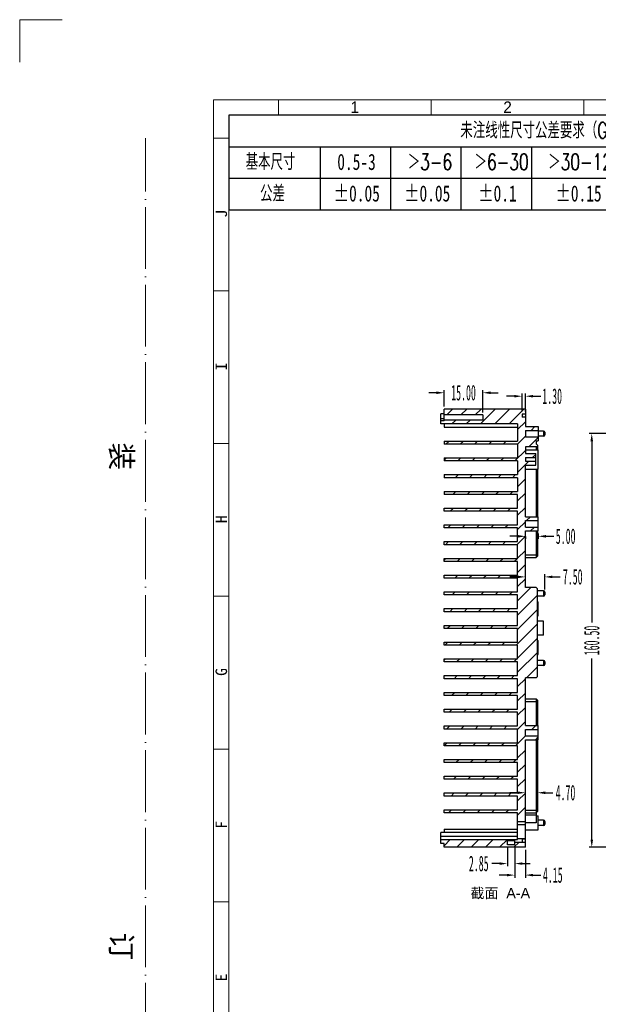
# Model space of a CAD drawing. Header units: millimetres. Extents: x 4152 to 5131, y 2288 to 2980.
# Tile 9 of 14: x 4152 to 4377, y 2598 to 2980. Entities that reach past the tile are written whole.
import ezdxf

# ---------------------------------------------------------------- set-up
doc = ezdxf.new("R2010")
doc.units = ezdxf.units.MM
for name, pattern in [('ACAD_ISO04W100', [30, 24, -3, 0, -3]), ('CENTERLINE', [30, 12, -1.5, 3, -1.5, 12]), ('SLD-实线', [0])]:
    doc.linetypes.add(name, pattern=pattern)
doc.layers.add('框', color=1, linetype='CENTERLINE', lineweight=5)
doc.layers.add('蓝色线', color=5, linetype='SLD-实线')
doc.styles.add('s', font='txt')
doc.styles.add('SLDTEXTSTYLE1', font='TXT', dxfattribs={"width": 0.469})
doc.styles.add('SLDTEXTSTYLE6', font='TXT', dxfattribs={"width": 0.7, "bigfont": 'bigfont'})
doc.styles.add('SLDTEXTSTYLE7', font='TXT', dxfattribs={"width": 0.7})
doc.styles.get("Standard").update_dxf_attribs({"font": 'arial.ttf'})
doc.dimstyles.new('副本 SLDDIMSTYLE1', dxfattribs={"dimtxt": 6, "dimasz": 3, "dimexe": 1, "dimexo": 1, "dimgap": 0.875, "dimtad": 0, "dimrnd": 1e-09, "dimzin": 4, "dimdsep": 46, "dimtxsty": 'SLDTEXTSTYLE1', "dimcen": 0.09, "dimclrd": 4, "dimclre": 4, "dimclrt": 6, "dimadec": 0, "dimazin": 0, "dimtfac": 1, "dimtofl": 0, "dimtmove": 0, "dimatfit": 3, "dimfxl": 1, "dimtolj": 1, "dimtzin": 12, "dimarcsym": 0})

# ---------------------------------------------------------------- blocks, each defined once
blk = doc.blocks.new('*D425')
at = {"color": 4, "lineweight": -2, "transparency": 16777216}
for p, q in [((4344.08, 2659.18), (4344.08, 2647.4)), ((4348.23, 2658.18), (4348.23, 2647.4)), ((4341.08, 2648.4), (4338.08, 2648.4)), ((4351.23, 2648.4), (4354.23, 2648.4))]:
    blk.add_line(p, q, dxfattribs=at)
at = {"color": 4, "transparency": 16777216}
for points in [[(4341.08, 2648.9), (4341.08, 2647.9), (4344.08, 2648.4)], [(4351.23, 2648.9), (4351.23, 2647.9), (4348.23, 2648.4)]]:
    blk.add_solid(points, dxfattribs=at)
at = {"layer": 'Defpoints', "color": 0, "transparency": 16777216}
for p in [(4344.08, 2660.18), (4348.23, 2659.18), (4348.23, 2648.4)]:
    blk.add_point(p, dxfattribs=at)
at = {"color": 6, "transparency": 16777216, "insert": (4358.85, 2648.4), "char_height": 6, "attachment_point": 5, "style": 'SLDTEXTSTYLE1'}
blk.add_mtext('\\A1;4.15', dxfattribs=at)
blk = doc.blocks.new('*D426')
at = {"color": 4, "lineweight": -2, "transparency": 16777216}
for p, q in [((4341.23, 2659.18), (4341.23, 2651.87)), ((4344.08, 2659.18), (4344.08, 2651.87)), ((4338.23, 2652.87), (4335.23, 2652.87)), ((4347.08, 2652.87), (4350.08, 2652.87))]:
    blk.add_line(p, q, dxfattribs=at)
at = {"color": 4, "transparency": 16777216}
for points in [[(4338.23, 2653.37), (4338.23, 2652.37), (4341.23, 2652.87)], [(4347.08, 2653.37), (4347.08, 2652.37), (4344.08, 2652.87)]]:
    blk.add_solid(points, dxfattribs=at)
at = {"layer": 'Defpoints', "color": 0, "transparency": 16777216}
for p in [(4341.23, 2660.18), (4344.08, 2660.18), (4341.23, 2652.87)]:
    blk.add_point(p, dxfattribs=at)
at = {"color": 6, "transparency": 16777216, "insert": (4330.13, 2652.87), "char_height": 6, "attachment_point": 5, "style": 'SLDTEXTSTYLE1'}
blk.add_mtext('\\A1;2.85', dxfattribs=at)
blk = doc.blocks.new('*D427')
at = {"color": 4, "lineweight": -2, "transparency": 16777216}
for p, q in [((4313.73, 2835.53), (4310.73, 2835.53)), ((4316.73, 2830.18), (4316.73, 2836.53)), ((4331.73, 2827.93), (4331.73, 2836.53)), ((4334.73, 2835.53), (4337.73, 2835.53))]:
    blk.add_line(p, q, dxfattribs=at)
at = {"color": 4, "transparency": 16777216}
for points in [[(4313.73, 2836.03), (4313.73, 2835.03), (4316.73, 2835.53)], [(4334.73, 2836.03), (4334.73, 2835.03), (4331.73, 2835.53)]]:
    blk.add_solid(points, dxfattribs=at)
at = {"layer": 'Defpoints', "color": 0, "transparency": 16777216}
for p in [(4316.73, 2835.53), (4316.73, 2829.18), (4331.73, 2826.93)]:
    blk.add_point(p, dxfattribs=at)
at = {"color": 6, "transparency": 16777216, "insert": (4324.23, 2835.53), "char_height": 6, "attachment_point": 5, "style": 'SLDTEXTSTYLE1'}
blk.add_mtext('\\A1;15.00', dxfattribs=at)
blk = doc.blocks.new('*D428')
at = {"color": 4, "lineweight": -2, "transparency": 16777216}
for p, q in [((4346.93, 2828.28), (4346.93, 2835.18)), ((4348.23, 2828.28), (4348.23, 2835.18)), ((4343.93, 2834.18), (4340.93, 2834.18)), ((4351.23, 2834.18), (4354.23, 2834.18))]:
    blk.add_line(p, q, dxfattribs=at)
at = {"color": 4, "transparency": 16777216}
for points in [[(4343.93, 2834.68), (4343.93, 2833.68), (4346.93, 2834.18)], [(4351.23, 2834.68), (4351.23, 2833.68), (4348.23, 2834.18)]]:
    blk.add_solid(points, dxfattribs=at)
at = {"layer": 'Defpoints', "color": 0, "transparency": 16777216}
for p in [(4348.23, 2834.18), (4346.93, 2827.28), (4348.23, 2827.28)]:
    blk.add_point(p, dxfattribs=at)
at = {"color": 6, "transparency": 16777216, "insert": (4358.62, 2834.18), "char_height": 6, "attachment_point": 5, "style": 'SLDTEXTSTYLE1'}
blk.add_mtext('\\A1;1.30', dxfattribs=at)
blk = doc.blocks.new('*D434')
at = {"color": 4, "lineweight": -2, "transparency": 16777216}
for p, q in [((4345.23, 2680.36), (4342.23, 2680.36)), ((4348.23, 2677.09), (4348.23, 2681.36)), ((4352.93, 2677.09), (4352.93, 2681.36)), ((4355.93, 2680.36), (4358.93, 2680.36))]:
    blk.add_line(p, q, dxfattribs=at)
at = {"color": 4, "transparency": 16777216}
for points in [[(4345.23, 2680.86), (4345.23, 2679.86), (4348.23, 2680.36)], [(4355.93, 2680.86), (4355.93, 2679.86), (4352.93, 2680.36)]]:
    blk.add_solid(points, dxfattribs=at)
at = {"layer": 'Defpoints', "color": 0, "transparency": 16777216}
for p in [(4352.93, 2680.36), (4348.23, 2676.09), (4352.93, 2676.09)]:
    blk.add_point(p, dxfattribs=at)
at = {"color": 6, "transparency": 16777216, "insert": (4363.79, 2680.36), "char_height": 6, "attachment_point": 5, "style": 'SLDTEXTSTYLE1'}
blk.add_mtext('\\A1;4.70', dxfattribs=at)
blk = doc.blocks.new('*D435')
at = {"color": 4, "lineweight": -2, "transparency": 16777216}
for p, q in [((4353.23, 2780.93), (4353.23, 2778.84)), ((4345.23, 2779.84), (4342.23, 2779.84)), ((4348.23, 2779.77), (4348.23, 2778.84)), ((4356.23, 2779.84), (4359.23, 2779.84))]:
    blk.add_line(p, q, dxfattribs=at)
at = {"color": 4, "transparency": 16777216}
for points in [[(4345.23, 2780.34), (4345.23, 2779.34), (4348.23, 2779.84)], [(4356.23, 2780.34), (4356.23, 2779.34), (4353.23, 2779.84)]]:
    blk.add_solid(points, dxfattribs=at)
at = {"layer": 'Defpoints', "color": 0, "transparency": 16777216}
for p in [(4353.23, 2781.93), (4348.23, 2780.77), (4353.23, 2779.84)]:
    blk.add_point(p, dxfattribs=at)
at = {"color": 6, "transparency": 16777216, "insert": (4363.85, 2779.84), "char_height": 6, "attachment_point": 5, "style": 'SLDTEXTSTYLE1'}
blk.add_mtext('\\A1;5.00', dxfattribs=at)
blk = doc.blocks.new('*D436')
at = {"color": 4, "lineweight": -2, "transparency": 16777216}
for p, q in [((4345.23, 2764.1), (4342.23, 2764.1)), ((4348.23, 2760.94), (4348.23, 2765.1)), ((4355.73, 2759.18), (4355.73, 2765.1)), ((4358.73, 2764.1), (4361.73, 2764.1))]:
    blk.add_line(p, q, dxfattribs=at)
at = {"color": 4, "transparency": 16777216}
for points in [[(4345.23, 2764.6), (4345.23, 2763.6), (4348.23, 2764.1)], [(4358.73, 2764.6), (4358.73, 2763.6), (4355.73, 2764.1)]]:
    blk.add_solid(points, dxfattribs=at)
at = {"layer": 'Defpoints', "color": 0, "transparency": 16777216}
for p in [(4355.73, 2764.1), (4348.23, 2759.94), (4355.73, 2758.18)]:
    blk.add_point(p, dxfattribs=at)
at = {"color": 6, "transparency": 16777216, "insert": (4366.59, 2764.1), "char_height": 6, "attachment_point": 5, "style": 'SLDTEXTSTYLE1'}
blk.add_mtext('\\A1;7.50', dxfattribs=at)
blk = doc.blocks.new('*D451')
at = {"color": 4, "lineweight": -2, "transparency": 16777216}
for p, q in [((4475.59, 2819.68), (4372.98, 2819.68)), ((4373.98, 2816.68), (4373.98, 2746.4)), ((4373.98, 2662.18), (4373.98, 2732.46)), ((4441.09, 2659.18), (4372.98, 2659.18))]:
    blk.add_line(p, q, dxfattribs=at)
at = {"color": 4, "transparency": 16777216}
for points in [[(4373.48, 2816.68), (4374.48, 2816.68), (4373.98, 2819.68)], [(4373.48, 2662.18), (4374.48, 2662.18), (4373.98, 2659.18)]]:
    blk.add_solid(points, dxfattribs=at)
at = {"layer": 'Defpoints', "color": 0, "transparency": 16777216}
for p in [(4476.59, 2819.68), (4373.98, 2659.18), (4442.09, 2659.18)]:
    blk.add_point(p, dxfattribs=at)
at = {"color": 6, "transparency": 16777216, "insert": (4373.98, 2739.43), "char_height": 6, "attachment_point": 5, "rotation": 90, "style": 'SLDTEXTSTYLE1'}
blk.add_mtext('\\A1;160.50', dxfattribs=at)
blk = doc.blocks.new('SW_TABLEANNOTATION_0')
at = {"layer": '蓝色线', "color": 0}
for p, q in [((0, 0), (0, -12.39)), ((95.59, 0), (0, 0)), ((95.59, -12.39), (95.59, 0)), ((0, -4.13), (95.59, -4.13)), ((11.95, -4.13), (11.95, -12.39)), ((21.18, -4.13), (21.18, -12.39)), ((30.4, -4.13), (30.4, -12.39)), ((39.63, -4.13), (39.63, -12.39)), ((51.58, -4.13), (51.58, -12.39)), ((64.89, -4.13), (64.89, -12.39)), ((79.56, -4.13), (79.56, -12.39)), ((0, -8.26), (95.59, -8.26)), ((0, -12.39), (95.59, -12.39))]:
    blk.add_line(p, q, dxfattribs=at)
at = {"layer": '蓝色线', "color": 0, "attachment_point": 1}
for s, insert, char_height, style in [('未注线性尺寸公差要求（GB T1804-2000）', (30.32, -0.93), 2.1167, 'SLDTEXTSTYLE6'), ('基本尺寸', (2.2, -5.06), 2.117, 'SLDTEXTSTYLE6'), ('0.5-3', (14.2, -5.06), 2.117, 'SLDTEXTSTYLE7'), ('＞3-6', (23.43, -5.06), 2.117, 'SLDTEXTSTYLE6'), ('＞6-30', (32.18, -5.06), 2.117, 'SLDTEXTSTYLE6'), ('＞30-120', (41.82, -5.06), 2.117, 'SLDTEXTSTYLE6'), ('＞120-400', (53.98, -5.06), 2.117, 'SLDTEXTSTYLE6'), ('＞400-1000', (67.5, -5.06), 2.117, 'SLDTEXTSTYLE6'), ('＞1000-2000', (82.38, -5.06), 2.117, 'SLDTEXTSTYLE6'), ('公差', (4.09, -9.19), 2.117, 'SLDTEXTSTYLE6'), ('±0.05', (13.73, -9.19), 2.117, 'SLDTEXTSTYLE7'), ('±0.05', (22.95, -9.19), 2.117, 'SLDTEXTSTYLE7'), ('±0.1', (32.65, -9.19), 2.117, 'SLDTEXTSTYLE7'), ('±0.15', (42.77, -9.19), 2.117, 'SLDTEXTSTYLE7'), ('±0.2', (55.87, -9.19), 2.117, 'SLDTEXTSTYLE7'), ('±0.3', (69.86, -9.19), 2.117, 'SLDTEXTSTYLE7'), ('±0.5', (85.21, -9.19), 2.117, 'SLDTEXTSTYLE7')]:
    blk.add_mtext(s, dxfattribs=dict(at, insert=insert, char_height=char_height, style=style))

msp = doc.modelspace()

# ---------------------------------------------------------------- hatches: boundary and pattern name
at = {"linetype": 'Continuous'}
h = msp.add_hatch(dxfattribs=at)
h.set_pattern_fill('A', color=2, scale=3.916296, angle=45, style=0, pattern_type=0)
h.set_pattern_definition([(45, (4307.223, 2473.0825), (-2.76924, 2.76924), [])])
edge = h.paths.add_edge_path()
edge.add_line((4316.727, 2829.181), (4348.227, 2829.181))
edge.add_line((4348.227, 2829.181), (4348.227, 2827.281))
edge.add_line((4348.227, 2827.281), (4346.927, 2827.281))
edge.add_line((4346.927, 2827.281), (4346.927, 2826.081))
edge.add_line((4348.227, 2826.081), (4346.927, 2826.081))
edge.add_line((4348.227, 2826.081), (4348.227, 2823.013))
edge.add_line((4348.227, 2823.013), (4348.227, 2822.431))
edge.add_line((4348.227, 2822.431), (4353.227, 2822.431))
edge.add_line((4353.227, 2822.431), (4353.227, 2820.931))
edge.add_line((4348.227, 2820.931), (4353.227, 2820.931))
edge.add_line((4348.227, 2820.931), (4348.227, 2818.431))
edge.add_line((4348.227, 2818.431), (4353.227, 2818.431))
edge.add_line((4353.227, 2818.431), (4353.227, 2816.931))
edge.add_line((4352.427, 2816.931), (4353.227, 2816.931))
edge.add_line((4352.427, 2816.931), (4352.427, 2815.756))
edge.add_line((4352.927, 2815.256), (4352.427, 2815.756))
edge.add_line((4352.927, 2815.256), (4352.927, 2814.513))
edge.add_line((4352.927, 2814.513), (4352.427, 2814.513))
edge.add_line((4352.427, 2814.513), (4348.227, 2814.513))
edge.add_line((4348.227, 2814.513), (4348.227, 2811.931))
edge.add_line((4348.227, 2811.931), (4352.227, 2811.931))
edge.add_line((4352.227, 2811.931), (4352.227, 2810.431))
edge.add_line((4348.227, 2810.431), (4352.227, 2810.431))
edge.add_line((4348.227, 2810.431), (4348.227, 2808.931))
edge.add_line((4348.227, 2808.931), (4352.227, 2808.931))
edge.add_line((4352.227, 2808.931), (4352.227, 2807.431))
edge.add_line((4348.227, 2807.431), (4352.227, 2807.431))
edge.add_line((4348.227, 2807.431), (4348.227, 2793.016))
edge.add_line((4348.227, 2787.431), (4348.227, 2793.016))
edge.add_line((4348.227, 2787.431), (4353.227, 2787.431))
edge.add_line((4353.227, 2785.931), (4353.227, 2787.431))
edge.add_line((4348.227, 2785.931), (4353.227, 2785.931))
edge.add_line((4348.227, 2783.431), (4348.227, 2785.931))
edge.add_line((4348.227, 2783.431), (4353.227, 2783.431))
edge.add_line((4353.227, 2781.931), (4353.227, 2783.431))
edge.add_line((4348.227, 2781.931), (4353.227, 2781.931))
edge.add_line((4348.227, 2759.936), (4348.227, 2781.931))
edge.add_line((4352.427, 2759.936), (4348.227, 2759.936))
edge.add_line((4352.927, 2759.436), (4352.427, 2759.936))
edge.add_line((4352.927, 2725.436), (4352.927, 2759.436))
edge.add_line((4352.927, 2725.436), (4352.427, 2724.936))
edge.add_line((4352.427, 2724.936), (4348.227, 2724.936))
edge.add_line((4348.227, 2706.431), (4348.227, 2724.936))
edge.add_line((4348.227, 2706.431), (4353.227, 2706.431))
edge.add_line((4353.227, 2704.931), (4353.227, 2706.431))
edge.add_line((4348.227, 2704.931), (4353.227, 2704.931))
edge.add_line((4348.227, 2702.431), (4348.227, 2704.931))
edge.add_line((4348.227, 2702.431), (4353.227, 2702.431))
edge.add_line((4353.227, 2700.931), (4353.227, 2702.431))
edge.add_line((4348.227, 2700.931), (4353.227, 2700.931))
edge.add_line((4348.227, 2669.081), (4348.227, 2700.931))
edge.add_line((4348.227, 2669.081), (4345.227, 2669.081))
edge.add_line((4345.227, 2669.081), (4345.227, 2672.581))
edge.add_line((4345.227, 2672.581), (4316.727, 2672.581))
edge.add_line((4316.727, 2672.581), (4316.727, 2673.781))
edge.add_line((4316.727, 2673.781), (4345.227, 2673.781))
edge.add_line((4345.227, 2673.781), (4345.227, 2679.081))
edge.add_line((4345.227, 2679.081), (4316.727, 2679.081))
edge.add_line((4316.727, 2679.081), (4316.727, 2680.281))
edge.add_line((4316.727, 2680.281), (4345.227, 2680.281))
edge.add_line((4345.227, 2680.281), (4345.227, 2685.581))
edge.add_line((4345.227, 2685.581), (4316.727, 2685.581))
edge.add_line((4316.727, 2685.581), (4316.727, 2686.781))
edge.add_line((4316.727, 2686.781), (4345.227, 2686.781))
edge.add_line((4345.227, 2686.781), (4345.227, 2692.081))
edge.add_line((4345.227, 2692.081), (4316.727, 2692.081))
edge.add_line((4316.727, 2692.081), (4316.727, 2693.281))
edge.add_line((4316.727, 2693.281), (4345.227, 2693.281))
edge.add_line((4345.227, 2693.281), (4345.227, 2698.581))
edge.add_line((4345.227, 2698.581), (4316.727, 2698.581))
edge.add_line((4316.727, 2698.581), (4316.727, 2699.781))
edge.add_line((4316.727, 2699.781), (4345.227, 2699.781))
edge.add_line((4345.227, 2699.781), (4345.227, 2705.081))
edge.add_line((4345.227, 2705.081), (4316.727, 2705.081))
edge.add_line((4316.727, 2705.081), (4316.727, 2706.281))
edge.add_line((4316.727, 2706.281), (4345.227, 2706.281))
edge.add_line((4345.227, 2706.281), (4345.227, 2711.581))
edge.add_line((4345.227, 2711.581), (4316.727, 2711.581))
edge.add_line((4316.727, 2711.581), (4316.727, 2712.781))
edge.add_line((4316.727, 2712.781), (4345.227, 2712.781))
edge.add_line((4345.227, 2712.781), (4345.227, 2718.081))
edge.add_line((4345.227, 2718.081), (4316.727, 2718.081))
edge.add_line((4316.727, 2718.081), (4316.727, 2719.281))
edge.add_line((4316.727, 2719.281), (4345.227, 2719.281))
edge.add_line((4345.227, 2719.281), (4345.227, 2724.581))
edge.add_line((4345.227, 2724.581), (4316.727, 2724.581))
edge.add_line((4316.727, 2724.581), (4316.727, 2725.781))
edge.add_line((4316.727, 2725.781), (4345.227, 2725.781))
edge.add_line((4345.227, 2725.781), (4345.227, 2731.081))
edge.add_line((4345.227, 2731.081), (4316.727, 2731.081))
edge.add_line((4316.727, 2731.081), (4316.727, 2732.281))
edge.add_line((4316.727, 2732.281), (4345.227, 2732.281))
edge.add_line((4345.227, 2732.281), (4345.227, 2737.581))
edge.add_line((4345.227, 2737.581), (4316.727, 2737.581))
edge.add_line((4316.727, 2737.581), (4316.727, 2738.781))
edge.add_line((4316.727, 2738.781), (4345.227, 2738.781))
edge.add_line((4345.227, 2738.781), (4345.227, 2744.081))
edge.add_line((4345.227, 2744.081), (4316.727, 2744.081))
edge.add_line((4316.727, 2744.081), (4316.727, 2745.281))
edge.add_line((4316.727, 2745.281), (4345.227, 2745.281))
edge.add_line((4345.227, 2745.281), (4345.227, 2750.581))
edge.add_line((4345.227, 2750.581), (4316.727, 2750.581))
edge.add_line((4316.727, 2750.581), (4316.727, 2751.781))
edge.add_line((4316.727, 2751.781), (4345.227, 2751.781))
edge.add_line((4345.227, 2751.781), (4345.227, 2757.081))
edge.add_line((4345.227, 2757.081), (4316.727, 2757.081))
edge.add_line((4316.727, 2757.081), (4316.727, 2758.281))
edge.add_line((4316.727, 2758.281), (4345.227, 2758.281))
edge.add_line((4345.227, 2758.281), (4345.227, 2763.581))
edge.add_line((4345.227, 2763.581), (4316.727, 2763.581))
edge.add_line((4316.727, 2763.581), (4316.727, 2764.781))
edge.add_line((4316.727, 2764.781), (4345.227, 2764.781))
edge.add_line((4345.227, 2764.781), (4345.227, 2770.081))
edge.add_line((4345.227, 2770.081), (4316.727, 2770.081))
edge.add_line((4316.727, 2770.081), (4316.727, 2771.281))
edge.add_line((4316.727, 2771.281), (4345.227, 2771.281))
edge.add_line((4345.227, 2771.281), (4345.227, 2776.581))
edge.add_line((4345.227, 2776.581), (4316.727, 2776.581))
edge.add_line((4316.727, 2776.581), (4316.727, 2777.781))
edge.add_line((4316.727, 2777.781), (4345.227, 2777.781))
edge.add_line((4345.227, 2777.781), (4345.227, 2783.081))
edge.add_line((4345.227, 2783.081), (4316.727, 2783.081))
edge.add_line((4316.727, 2783.081), (4316.727, 2784.281))
edge.add_line((4316.727, 2784.281), (4345.227, 2784.281))
edge.add_line((4345.227, 2784.281), (4345.227, 2789.581))
edge.add_line((4345.227, 2789.581), (4316.727, 2789.581))
edge.add_line((4316.727, 2789.581), (4316.727, 2790.781))
edge.add_line((4316.727, 2790.781), (4345.227, 2790.781))
edge.add_line((4345.227, 2790.781), (4345.227, 2793.016))
edge.add_line((4345.227, 2796.081), (4345.227, 2793.016))
edge.add_line((4345.227, 2796.081), (4316.727, 2796.081))
edge.add_line((4316.727, 2797.281), (4316.727, 2796.081))
edge.add_line((4316.727, 2797.281), (4345.227, 2797.281))
edge.add_line((4345.227, 2802.581), (4345.227, 2797.281))
edge.add_line((4345.227, 2802.581), (4316.727, 2802.581))
edge.add_line((4316.727, 2803.781), (4316.727, 2802.581))
edge.add_line((4316.727, 2803.781), (4345.227, 2803.781))
edge.add_line((4345.227, 2809.081), (4345.227, 2803.781))
edge.add_line((4345.227, 2809.081), (4316.727, 2809.081))
edge.add_line((4316.727, 2810.281), (4316.727, 2809.081))
edge.add_line((4316.727, 2810.281), (4345.227, 2810.281))
edge.add_line((4345.227, 2814.513), (4345.227, 2810.281))
edge.add_line((4345.227, 2815.581), (4345.227, 2814.513))
edge.add_line((4345.227, 2815.581), (4316.727, 2815.581))
edge.add_line((4316.727, 2816.781), (4316.727, 2815.581))
edge.add_line((4316.727, 2816.781), (4345.227, 2816.781))
edge.add_line((4345.227, 2823.013), (4345.227, 2816.781))
edge.add_line((4345.227, 2823.431), (4345.227, 2823.013))
edge.add_line((4345.227, 2823.431), (4315.427, 2823.431))
edge.add_line((4315.427, 2824.631), (4315.427, 2823.431))
edge.add_line((4316.727, 2824.631), (4315.427, 2824.631))
edge.add_line((4316.727, 2824.931), (4316.727, 2824.631))
edge.add_line((4331.727, 2824.931), (4316.727, 2824.931))
edge.add_line((4331.727, 2826.931), (4331.727, 2824.931))
edge.add_line((4331.727, 2826.931), (4316.727, 2826.931))
edge.add_line((4316.727, 2829.181), (4316.727, 2826.931))
edge = h.paths.add_edge_path()
edge.add_line((4316.727, 2659.181), (4348.227, 2659.181))
edge.add_line((4316.727, 2659.181), (4316.727, 2660.681))
edge.add_line((4316.727, 2660.681), (4315.427, 2660.681))
edge.add_line((4315.427, 2660.681), (4315.427, 2662.181))
edge.add_line((4341.227, 2662.181), (4315.427, 2662.181))
edge.add_line((4341.227, 2660.181), (4341.227, 2662.181))
edge.add_line((4341.227, 2660.181), (4344.077, 2660.181))
edge.add_line((4344.077, 2660.181), (4344.077, 2661.081))
edge.add_line((4348.227, 2661.081), (4344.077, 2661.081))
edge.add_line((4348.227, 2659.181), (4348.227, 2661.081))

# ---------------------------------------------------------------- linework, layer by layer
at = {"color": 7, "linetype": 'Continuous'}
for p, q in [((4315.427, 2823.431), (4315.427, 2827.381)), ((4316.727, 2827.381), (4315.427, 2827.381)), ((4316.727, 2824.631), (4316.727, 2829.181)), ((4348.227, 2829.181), (4316.727, 2829.181)), ((4331.727, 2826.931), (4316.727, 2826.931)), ((4331.727, 2826.931), (4331.727, 2824.931)), ((4346.927, 2827.281), (4346.927, 2826.081)), ((4348.227, 2827.281), (4346.927, 2827.281)), ((4348.227, 2829.181), (4348.227, 2822.431)), ((4316.727, 2825.425), (4315.427, 2825.425)), ((4316.727, 2824.631), (4315.427, 2824.631)), ((4345.227, 2823.431), (4315.427, 2823.431)), ((4331.727, 2824.931), (4316.727, 2824.931)), ((4316.727, 2823.431), (4316.727, 2822.181)), ((4345.227, 2823.431), (4345.227, 2816.781)), ((4348.227, 2826.081), (4346.927, 2826.081)), ((4316.727, 2822.181), (4345.227, 2822.181)), ((4348.227, 2822.431), (4353.227, 2822.431)), ((4348.227, 2820.931), (4348.227, 2818.431)), ((4348.227, 2820.931), (4353.227, 2820.931)), ((4353.227, 2822.431), (4353.227, 2816.931)), ((4355.227, 2820.681), (4353.227, 2820.681)), ((4355.227, 2820.681), (4355.227, 2818.681)), ((4355.727, 2820.18), (4355.727, 2819.182)), ((4316.727, 2816.781), (4316.727, 2815.581)), ((4316.727, 2816.781), (4345.227, 2816.781)), ((4345.227, 2815.581), (4316.727, 2815.581)), ((4345.227, 2815.581), (4345.227, 2810.281)), ((4348.227, 2818.431), (4353.227, 2818.431)), ((4352.427, 2816.931), (4352.427, 2815.756)), ((4352.427, 2816.931), (4353.227, 2816.931)), ((4352.927, 2815.256), (4352.427, 2815.756)), ((4352.927, 2815.256), (4352.927, 2813.431)), ((4355.227, 2818.681), (4353.227, 2818.681)), ((4348.227, 2814.513), (4348.227, 2811.931)), ((4352.927, 2814.513), (4348.227, 2814.513)), ((4348.227, 2813.431), (4353.227, 2813.431)), ((4348.227, 2811.931), (4352.227, 2811.931)), ((4352.227, 2807.431), (4352.227, 2811.931)), ((4352.427, 2814.513), (4352.427, 2813.431)), ((4353.227, 2805.931), (4353.227, 2813.431)), ((4316.727, 2810.281), (4316.727, 2809.081)), ((4316.727, 2810.281), (4345.227, 2810.281)), ((4345.227, 2809.081), (4316.727, 2809.081)), ((4345.227, 2809.081), (4345.227, 2803.781)), ((4348.227, 2810.431), (4348.227, 2808.931)), ((4348.227, 2810.431), (4352.227, 2810.431)), ((4348.227, 2808.931), (4352.227, 2808.931)), ((4316.727, 2803.781), (4316.727, 2802.581)), ((4316.727, 2803.781), (4345.227, 2803.781)), ((4348.227, 2787.431), (4348.227, 2807.431)), ((4348.227, 2807.431), (4352.227, 2807.431)), ((4348.227, 2805.931), (4353.227, 2805.931)), ((4352.427, 2805.931), (4352.427, 2787.431)), ((4352.927, 2805.931), (4352.927, 2787.431)), ((4345.227, 2802.581), (4316.727, 2802.581)), ((4345.227, 2802.581), (4345.227, 2797.281)), ((4316.727, 2797.281), (4316.727, 2796.081)), ((4316.727, 2797.281), (4345.227, 2797.281)), ((4345.227, 2796.081), (4316.727, 2796.081)), ((4345.227, 2790.781), (4345.227, 2796.081)), ((4316.727, 2789.581), (4316.727, 2790.781)), ((4316.727, 2790.781), (4345.227, 2790.781)), ((4345.227, 2789.581), (4316.727, 2789.581)), ((4345.227, 2784.281), (4345.227, 2789.581)), ((4348.227, 2787.431), (4353.227, 2787.431)), ((4348.227, 2783.431), (4348.227, 2785.931)), ((4348.227, 2785.931), (4353.227, 2785.931)), ((4353.227, 2781.931), (4353.227, 2787.431)), ((4316.727, 2783.081), (4316.727, 2784.281)), ((4316.727, 2784.281), (4345.227, 2784.281)), ((4345.227, 2783.081), (4316.727, 2783.081)), ((4345.227, 2777.781), (4345.227, 2783.081)), ((4348.227, 2783.431), (4353.227, 2783.431)), ((4348.227, 2759.936), (4348.227, 2781.931)), ((4348.227, 2781.931), (4353.227, 2781.931)), ((4352.427, 2781.931), (4352.427, 2771.606)), ((4352.927, 2781.931), (4352.927, 2772.106)), ((4316.727, 2776.581), (4316.727, 2777.781)), ((4316.727, 2777.781), (4345.227, 2777.781)), ((4345.227, 2776.581), (4316.727, 2776.581)), ((4345.227, 2771.281), (4345.227, 2776.581)), ((4316.727, 2770.081), (4316.727, 2771.281)), ((4316.727, 2771.281), (4345.227, 2771.281)), ((4345.227, 2770.081), (4316.727, 2770.081)), ((4345.227, 2764.781), (4345.227, 2770.081)), ((4348.227, 2772.606), (4352.927, 2772.606)), ((4348.227, 2771.606), (4352.427, 2771.606)), ((4352.927, 2772.106), (4352.427, 2771.606)), ((4316.727, 2763.581), (4316.727, 2764.781)), ((4316.727, 2764.781), (4345.227, 2764.781)), ((4345.227, 2763.581), (4316.727, 2763.581)), ((4345.227, 2758.281), (4345.227, 2763.581)), ((4316.727, 2757.081), (4316.727, 2758.281)), ((4316.727, 2758.281), (4345.227, 2758.281)), ((4352.427, 2759.936), (4348.227, 2759.936)), ((4352.927, 2759.436), (4352.427, 2759.936)), ((4352.927, 2725.436), (4352.927, 2759.436)), ((4355.227, 2758.681), (4352.927, 2758.681)), ((4355.227, 2758.681), (4355.227, 2756.681)), ((4355.727, 2758.18), (4355.727, 2757.182)), ((4345.227, 2757.081), (4316.727, 2757.081)), ((4345.227, 2751.781), (4345.227, 2757.081)), ((4355.227, 2756.681), (4352.927, 2756.681)), ((4352.927, 2754.431), (4353.227, 2754.431)), ((4353.227, 2748.931), (4353.227, 2754.431)), ((4316.727, 2750.581), (4316.727, 2751.781)), ((4316.727, 2751.781), (4345.227, 2751.781)), ((4345.227, 2750.581), (4316.727, 2750.581)), ((4345.227, 2745.281), (4345.227, 2750.581)), ((4352.927, 2748.931), (4353.227, 2748.931)), ((4355.227, 2746.931), (4352.927, 2746.931)), ((4355.227, 2741.432), (4355.227, 2746.93)), ((4316.727, 2744.081), (4316.727, 2745.281)), ((4316.727, 2745.281), (4345.227, 2745.281)), ((4345.227, 2744.081), (4316.727, 2744.081)), ((4345.227, 2738.781), (4345.227, 2744.081)), ((4355.227, 2741.431), (4352.927, 2741.431)), ((4352.927, 2739.431), (4353.227, 2739.431)), ((4353.227, 2733.931), (4353.227, 2739.431)), ((4316.727, 2737.581), (4316.727, 2738.781)), ((4316.727, 2738.781), (4345.227, 2738.781)), ((4345.227, 2737.581), (4316.727, 2737.581)), ((4345.227, 2732.281), (4345.227, 2737.581)), ((4316.727, 2731.081), (4316.727, 2732.281)), ((4316.727, 2732.281), (4345.227, 2732.281)), ((4352.927, 2733.931), (4353.227, 2733.931)), ((4355.227, 2731.681), (4352.927, 2731.681)), ((4355.227, 2731.681), (4355.227, 2729.681)), ((4345.227, 2731.081), (4316.727, 2731.081)), ((4345.227, 2725.781), (4345.227, 2731.081)), ((4355.227, 2729.681), (4352.927, 2729.681)), ((4355.727, 2731.18), (4355.727, 2730.182)), ((4316.727, 2724.581), (4316.727, 2725.781)), ((4316.727, 2725.781), (4345.227, 2725.781)), ((4345.227, 2724.581), (4316.727, 2724.581)), ((4345.227, 2719.281), (4345.227, 2724.581)), ((4352.427, 2724.936), (4348.227, 2724.936)), ((4348.227, 2706.431), (4348.227, 2724.936)), ((4352.927, 2725.436), (4352.427, 2724.936)), ((4316.727, 2718.081), (4316.727, 2719.281)), ((4316.727, 2719.281), (4345.227, 2719.281)), ((4345.227, 2718.081), (4316.727, 2718.081)), ((4345.227, 2712.781), (4345.227, 2718.081)), ((4348.227, 2716.756), (4352.427, 2716.756)), ((4352.927, 2716.256), (4352.427, 2716.756)), ((4352.427, 2716.756), (4352.427, 2706.431)), ((4352.927, 2716.256), (4352.927, 2706.431)), ((4316.727, 2711.581), (4316.727, 2712.781)), ((4316.727, 2712.781), (4345.227, 2712.781)), ((4348.227, 2715.756), (4352.927, 2715.756)), ((4345.227, 2711.581), (4316.727, 2711.581)), ((4345.227, 2706.281), (4345.227, 2711.581)), ((4316.727, 2705.081), (4316.727, 2706.281)), ((4316.727, 2706.281), (4345.227, 2706.281)), ((4345.227, 2705.081), (4316.727, 2705.081)), ((4345.227, 2699.781), (4345.227, 2705.081)), ((4348.227, 2706.431), (4353.227, 2706.431)), ((4348.227, 2704.931), (4353.227, 2704.931)), ((4348.227, 2702.431), (4348.227, 2704.931)), ((4353.227, 2700.931), (4353.227, 2706.431)), ((4348.227, 2702.431), (4353.227, 2702.431)), ((4348.227, 2700.931), (4353.227, 2700.931)), ((4348.227, 2659.181), (4348.227, 2700.931)), ((4352.427, 2700.931), (4352.427, 2668.681)), ((4352.927, 2700.931), (4352.927, 2673.106)), ((4316.727, 2699.781), (4345.227, 2699.781)), ((4316.727, 2698.581), (4316.727, 2699.781)), ((4345.227, 2698.581), (4316.727, 2698.581)), ((4345.227, 2693.281), (4345.227, 2698.581)), ((4316.727, 2693.281), (4345.227, 2693.281)), ((4316.727, 2692.081), (4316.727, 2693.281)), ((4345.227, 2692.081), (4316.727, 2692.081)), ((4345.227, 2686.781), (4345.227, 2692.081)), ((4316.727, 2686.781), (4345.227, 2686.781)), ((4316.727, 2685.581), (4316.727, 2686.781)), ((4345.227, 2685.581), (4316.727, 2685.581)), ((4345.227, 2680.281), (4345.227, 2685.581)), ((4316.727, 2680.281), (4345.227, 2680.281)), ((4316.727, 2679.081), (4316.727, 2680.281)), ((4345.227, 2679.081), (4316.727, 2679.081)), ((4345.227, 2673.781), (4345.227, 2679.081)), ((4316.727, 2673.781), (4345.227, 2673.781)), ((4316.727, 2672.581), (4316.727, 2673.781)), ((4345.227, 2672.581), (4316.727, 2672.581)), ((4345.227, 2662.181), (4345.227, 2672.581)), ((4348.227, 2673.606), (4352.927, 2673.606)), ((4348.227, 2672.606), (4352.427, 2672.606)), ((4352.427, 2671.606), (4348.227, 2671.606)), ((4352.927, 2673.106), (4352.427, 2672.606)), ((4352.427, 2671.431), (4353.227, 2671.431)), ((4353.227, 2665.931), (4353.227, 2671.431)), ((4348.227, 2669.081), (4345.227, 2669.081)), ((4345.227, 2668.081), (4348.227, 2668.081)), ((4352.427, 2668.681), (4348.227, 2668.681)), ((4355.227, 2669.681), (4353.227, 2669.681)), ((4355.227, 2667.681), (4353.227, 2667.681)), ((4355.227, 2669.681), (4355.227, 2667.681)), ((4355.727, 2669.18), (4355.727, 2668.182)), ((4345.227, 2664.931), (4315.427, 2664.931)), ((4315.427, 2660.681), (4315.427, 2664.931)), ((4345.227, 2663.403), (4315.427, 2663.403)), ((4316.727, 2666.181), (4345.227, 2666.181)), ((4316.727, 2666.181), (4316.727, 2664.931)), ((4345.227, 2662.581), (4348.227, 2662.581)), ((4348.227, 2665.931), (4353.227, 2665.931)), ((4315.427, 2662.181), (4345.227, 2662.181)), ((4316.727, 2660.681), (4315.427, 2660.681)), ((4316.727, 2659.181), (4316.727, 2660.681)), ((4348.227, 2659.181), (4316.727, 2659.181)), ((4341.227, 2660.181), (4341.227, 2662.181)), ((4344.077, 2661.681), (4341.227, 2661.681)), ((4344.077, 2660.181), (4341.227, 2660.181)), ((4344.077, 2660.181), (4344.077, 2662.181)), ((4348.227, 2661.081), (4344.077, 2661.081)), ((4348.227, 2662.281), (4346.927, 2662.281)), ((4346.927, 2662.281), (4346.927, 2661.081))]:
    msp.add_line(p, q, dxfattribs=at)
for centre, start, end in [((4355.227, 2820.181), 0, 90), ((4355.227, 2819.181), 270, 0), ((4355.227, 2758.181), 0, 90), ((4355.227, 2757.181), 270, 0), ((4355.227, 2731.181), 0, 90), ((4355.227, 2730.181), 270, 0), ((4355.227, 2669.181), 0, 90), ((4355.227, 2668.181), 270, 0)]:
    msp.add_arc(centre, 0.5, start, end, dxfattribs=at)
at = {"layer": '框', "color": 1, "linetype": 'Continuous', "lineweight": 15}
for p, q in [((4252.423, 2943.231), (4252.423, 2949.157)), ((4311.682, 2943.231), (4311.682, 2949.157)), ((4370.941, 2943.231), (4370.941, 2949.157)), ((4233.164, 2934.342), (4227.238, 2934.342)), ((4233.164, 2875.083), (4227.238, 2875.083)), ((4233.164, 2815.824), (4227.238, 2815.824)), ((4233.164, 2756.565), (4227.238, 2756.565)), ((4233.164, 2697.306), (4227.238, 2697.306)), ((4233.164, 2638.047), (4227.238, 2638.047))]:
    msp.add_line(p, q, dxfattribs=at)
at = {"layer": '框', "color": 1, "linetype": 'ACAD_ISO04W100', "lineweight": 15}
msp.add_line((4200.866, 2341.753), (4200.866, 2934.342), dxfattribs=at)
at = {"layer": '框', "color": 1, "linetype": 'Continuous', "lineweight": 15}
msp.add_lwpolyline([(4168.491, 2980.262), (4152.009, 2980.262), (4152.009, 2963.78)], dxfattribs=at)
for points in [[(4227.238, 2326.938), (5107.234, 2326.938), (5107.234, 2949.157), (4227.238, 2949.157)], [(4233.164, 2332.864), (5101.308, 2332.864), (5101.308, 2943.231), (4233.164, 2943.231)]]:
    msp.add_lwpolyline(points, close=True, dxfattribs=at)

# ---------------------------------------------------------------- block references
at = {"layer": '蓝色线', "xscale": 2.962947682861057, "yscale": 2.962947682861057, "zscale": 2.962947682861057}
msp.add_blockref('SW_TABLEANNOTATION_0', (4233.164, 2943.231), dxfattribs=at)

# ---------------------------------------------------------------- texts
at = {"color": 2, "linetype": 'Continuous', "insert": (4350.071, 2643.403), "char_height": 3.9688, "width": 33.3375, "attachment_point": 3, "line_spacing_factor": 0.9}
msp.add_mtext('截面  A-A', dxfattribs=at)
at = {"layer": '框', "color": 1, "linetype": 'Continuous', "lineweight": 15, "char_height": 4.44442, "attachment_point": 1}
for s, insert, width in [('{\\fﾷￂￋￎ_GB2312|b0|i0|c134|p49;1}', (4280.401, 2948.552), 2.29414), ('{\\fﾷￂￋￎ_GB2312|b0|i0|c134|p49;2}', (4339.66, 2948.552), 2.29421)]:
    msp.add_mtext(s, dxfattribs=dict(at, insert=insert, width=width))
at = {"layer": '框', "color": 1, "linetype": 'Continuous', "lineweight": 15, "char_height": 4.444, "width": 5.9259, "attachment_point": 1, "rotation": 90, "style": 's'}
for s, insert in [('J', (4228.008, 2903.475)), ('I', (4228.008, 2844.216)), ('H', (4228.008, 2784.957)), ('G', (4228.008, 2725.698)), ('F', (4228.008, 2666.439)), ('E', (4228.008, 2607.18))]:
    msp.add_mtext(s, dxfattribs=dict(at, insert=insert))
at = {"layer": '框', "color": 1, "linetype": 'ACAD_ISO04W100', "lineweight": 15, "insert": (4191.028, 2623.551), "char_height": 8.2412, "width": 436.08931, "attachment_point": 5, "rotation": 270, "style": 's'}
msp.add_mtext('装                                订                               线', dxfattribs=at)

# ---------------------------------------------------------------- dimensions: what is measured, and where the dimension line sits
for base, p1, p2, picture, middle in [((4316.727, 2835.532), (4331.727, 2826.931), (4316.727, 2829.181), '*D427', (4324.227, 2835.532)), ((4348.227, 2834.185), (4346.927, 2827.281), (4348.227, 2827.281), '*D428', (4358.619, 2834.185)), ((4353.227, 2779.845), (4348.227, 2780.768), (4353.227, 2781.931), '*D435', (4363.854, 2779.845)), ((4355.727, 2764.103), (4348.227, 2759.936), (4355.727, 2758.181), '*D436', (4366.588, 2764.103)), ((4352.927, 2680.357), (4348.227, 2676.085), (4352.927, 2676.085), '*D434', (4363.788, 2680.357)), ((4341.227, 2652.875), (4344.077, 2660.181), (4341.227, 2660.181), '*D426', (4330.131, 2652.875)), ((4348.227, 2648.404), (4344.077, 2660.181), (4348.227, 2659.181), '*D425', (4358.854, 2648.404))]:
    dim = msp.add_linear_dim(base=base, p1=p1, p2=p2, dimstyle='副本 SLDDIMSTYLE1')
    dim.commit()
    dim.dimension.update_dxf_attribs({"geometry": picture, "text_midpoint": middle})
dim = msp.add_linear_dim(base=(4373.98, 2659.181), p1=(4476.589, 2819.681), p2=(4442.089, 2659.181), angle=90, dimstyle='副本 SLDDIMSTYLE1')
dim.commit()
dim.dimension.update_dxf_attribs({"geometry": '*D451', "text_midpoint": (4373.98, 2739.431)})

doc.saveas('drawing.dxf')
